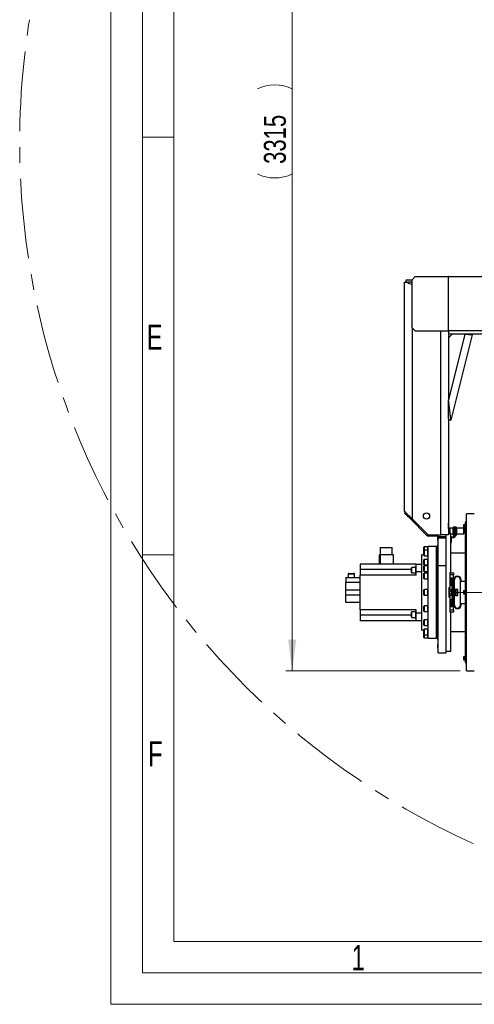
# Model space of a CAD drawing. Header units: millimetres. Extents: x 22 to 588, y 6 to 414.
# Tile 1 of 51: x 22 to 94, y 6 to 162. Entities that reach past the tile are written whole.
import ezdxf

# ---------------------------------------------------------------- set-up
doc = ezdxf.new("R2010")
doc.units = ezdxf.units.MM
doc.linetypes.add('CENTERX2', pattern=[20.32, 12.7, -2.54, 2.54, -2.54])
doc.styles.add('SLDTEXTSTYLE0', font='TXT', dxfattribs={"width": 0.7})
doc.styles.add('SLDTEXTSTYLE1', font='TXT', dxfattribs={"width": 0.75})
doc.dimstyles.new('SLDDIMSTYLE0', dxfattribs={"dimtxt": 3.5, "dimasz": 5, "dimexe": 0, "dimexo": 0.0625, "dimgap": 0.875, "dimtad": 1, "dimlfac": 20, "dimrnd": 1e-09, "dimzin": 12, "dimdsep": 46, "dimtxsty": 'SLDTEXTSTYLE1', "dimsah": 1, "dimcen": 0.09, "dimadec": 0, "dimazin": 0, "dimtfac": 1, "dimtofl": 0, "dimtmove": 0, "dimatfit": 3, "dimfxl": 1, "dimtolj": 1, "dimtzin": 12, "dimarcsym": 0})
doc.dimstyles.new('SLDDIMSTYLE3', dxfattribs={"dimtxt": 3.5, "dimasz": 5, "dimexe": 0, "dimexo": 0.0625, "dimgap": 0.875, "dimtad": 0, "dimtih": 1, "dimtoh": 1, "dimdec": 0, "dimlfac": 20, "dimrnd": 1e-09, "dimzin": 12, "dimdsep": 46, "dimtxsty": 'SLDTEXTSTYLE1', "dimsah": 1, "dimcen": 0.09, "dimadec": 0, "dimazin": 0, "dimtfac": 1, "dimtdec": 0, "dimtofl": 0, "dimtmove": 0, "dimatfit": 3, "dimfxl": 1, "dimtolj": 1, "dimtzin": 12, "dimarcsym": 0})

# ---------------------------------------------------------------- blocks, each defined once
blk = doc.blocks.new('*D11')
at = {"color": 7, "linetype": 'Continuous', "lineweight": 0}
for p, q in [((250.89, 202.65), (271.11, 214.03)), ((271.11, 214.03), (291.49, 214.03))]:
    blk.add_line(p, q, dxfattribs=at)
blk.add_solid([(250.89, 202.65), (255.56, 204.54), (254.93, 205.67)], dxfattribs=at)
at = {"color": 7, "linetype": 'Continuous', "lineweight": 0, "char_height": 3.5, "attachment_point": 1, "style": 'SLDTEXTSTYLE1'}
for s, insert in [('%%c', (274.28, 218.54)), ('4892', (279.56, 218.54))]:
    blk.add_mtext(s, dxfattribs=dict(at, insert=insert))
blk = doc.blocks.new('*D12')
at = {"color": 7, "linetype": 'Continuous', "lineweight": 0}
for p, q in [((92.09, 224.29), (64.33, 224.29)), ((65.33, 224.29), (65.33, 58.54)), ((92.04, 58.54), (64.33, 58.54))]:
    blk.add_line(p, q, dxfattribs=at)
for centre, start, end in [((62.56, 145.6), 63.4349, 116.5651), ((62.56, 143.19), 243.4349, 296.5651)]:
    blk.add_arc(centre, 6.21, start, end, dxfattribs=at)
for points in [[(65.33, 224.29), (64.68, 219.29), (65.98, 219.29)], [(65.33, 58.54), (65.98, 63.54), (64.68, 63.54)]]:
    blk.add_solid(points, dxfattribs=at)
at = {"color": 7, "linetype": 'Continuous', "lineweight": 0, "insert": (60.82, 139.22), "char_height": 3.5, "attachment_point": 1, "rotation": 90, "style": 'SLDTEXTSTYLE1'}
blk.add_mtext('3315', dxfattribs=at)

msp = doc.modelspace()

# ---------------------------------------------------------------- linework, layer by layer
at = {"color": 7, "linetype": 'Continuous', "lineweight": 15}
for p, q in [((36.5, 5.5), (36.5, 414.5)), ((588.5, 5.5), (36.5, 5.5))]:
    msp.add_line(p, q, dxfattribs=at)
at = {"color": 1, "linetype": 'Continuous', "lineweight": 0}
for p, q in [((41.5, 10.5), (41.5, 409.5)), ((46.5, 15.5), (46.5, 404.5)), ((46.4831139, 143.5), (41.5, 143.5)), ((46.4831139, 77), (41.5, 77)), ((393.7247305, 15.4991316), (46.5, 15.5)), ((583.5, 10.5), (41.5, 10.5))]:
    msp.add_line(p, q, dxfattribs=at)
at = {"color": 7, "linetype": 'Continuous', "lineweight": 30}
for p, q in [((83.4442727, 120.3929771), (83.4442727, 120.7929764)), ((83.4442727, 120.7929764), (84.3942754, 120.7929764)), ((84.8942749, 121.2929759), (84.3942754, 120.7929764)), ((84.3942754, 113.1429766), (84.3942754, 120.7929764)), ((84.8942749, 121.2929759), (90.149539, 121.2929759)), ((90.149539, 121.2929759), (90.149539, 112.642977)), ((90.1850455, 121.2929759), (90.149539, 121.2929759)), ((90.1850455, 121.2929759), (140.9910206, 121.2929759)), ((90.1850455, 112.642977), (90.1850455, 121.2929759)), ((83.194273, 83.942977), (83.194273, 120.3929771)), ((83.194273, 120.3929771), (83.6005502, 120.3929771)), ((83.6005502, 120.3929771), (83.7301307, 120.3929771)), ((84.3942754, 120.3929771), (83.7301307, 120.3929771)), ((84.3942754, 113.1429766), (84.8942749, 112.642977)), ((84.3942754, 113.1429766), (84.3942754, 82.7429746)), ((84.8942749, 112.642977), (90.149539, 112.642977)), ((88.9942758, 80.1929746), (88.9942758, 112.642977)), ((90.149539, 112.642977), (90.1850455, 112.642977)), ((90.1942723, 112.642977), (90.1850455, 112.642977)), ((140.9910206, 112.642977), (90.1942723, 112.642977)), ((92.7689366, 112.1429775), (90.1942723, 101.6860429)), ((90.7942705, 112.1429775), (90.1942723, 111.5429763)), ((90.1942723, 112.1429775), (90.1942723, 111.5429763)), ((141.2175119, 112.1429775), (90.1942723, 112.1429775)), ((90.1942723, 111.5429763), (90.1942723, 101.6860429)), ((93.9297371, 112.0473448), (90.582674, 98.4533344)), ((93.5413353, 112.1429775), (93.9297371, 112.0473448)), ((90.1942723, 98.6625616), (90.1942723, 101.6860429)), ((90.1942723, 98.6625616), (90.1942723, 80.1929746)), ((90.1942723, 98.5489641), (90.582674, 98.4533344)), ((83.1966095, 83.6577986), (83.3380275, 83.7992225)), ((93.0442743, 58.5429762), (93.0442743, 83.5429762)), ((84.2219107, 82.9153393), (84.0804927, 82.7739153)), ((86.744272, 80.1101361), (84.0804927, 82.7739153)), ((84.3942754, 82.7429746), (86.8856959, 80.2515541)), ((90.1942723, 81.92744), (90.1942723, 82.0679758)), ((90.1942723, 81.1929737), (90.1942723, 81.92744)), ((90.9978621, 81.4857994), (90.9442715, 81.392977)), ((90.9978621, 81.4857994), (91.0906844, 81.4857994)), ((91.1442749, 81.392977), (91.0906844, 81.4857994)), ((91.1442749, 81.4929758), (91.2442736, 81.4929758)), ((91.1442749, 80.9929762), (91.1442749, 81.4929758)), ((91.2442736, 81.4929758), (91.2442736, 80.9929762)), ((91.2978642, 81.4857994), (91.2442736, 81.392977)), ((91.2978642, 81.4857994), (91.3906805, 81.4857994)), ((91.4442711, 81.392977), (91.3906805, 81.4857994)), ((92.5642721, 81.7631577), (92.5642721, 81.3131605)), ((92.7642755, 81.7881558), (92.5892703, 81.7881558)), ((92.5892703, 81.7881558), (92.5892703, 81.2881563)), ((92.7642755, 81.8381582), (92.7642755, 81.2381599)), ((93.0442743, 82.2179769), (92.8442709, 82.2179769)), ((92.8442709, 82.2179769), (92.8442709, 79.9087022)), ((86.8856959, 80.2515541), (86.744272, 80.1101361)), ((87.0271139, 80.1929746), (87.0271139, 79.9929772)), ((87.0271139, 80.1929746), (88.9942758, 80.1929746)), ((88.5442726, 79.9929772), (87.0271139, 79.9929772)), ((88.4942703, 79.9248491), (88.4442739, 79.8748467)), ((88.5442726, 79.9248491), (88.4942703, 79.9248491)), ((88.4942703, 79.9248491), (88.4942703, 79.3248449)), ((88.5442726, 80.0929759), (88.5442726, 80.1929746)), ((88.5442726, 79.8929785), (88.5442726, 80.0929759)), ((90.1942723, 80.1929746), (88.9942758, 80.1929746)), ((89.7942715, 80.1929746), (89.788001, 80.1929746)), ((89.7942715, 79.8929785), (89.7942715, 80.1929746)), ((90.1942723, 80.4096733), (90.5442707, 80.4096733)), ((90.3442733, 81.1929737), (90.3442733, 80.4096733)), ((90.9442715, 81.242976), (90.3942756, 81.242976)), ((90.3942756, 81.242976), (90.3942756, 80.4096733)), ((90.5442707, 74.1929744), (90.5442707, 80.4096733)), ((90.5442707, 80.3429757), (90.9442715, 80.3429757)), ((90.5442707, 80.2429769), (90.5442707, 80.3429757)), ((90.9442715, 81.3125942), (90.9442715, 81.392977)), ((90.9442715, 80.7929788), (90.9442715, 81.3125942)), ((90.9442715, 80.2733634), (90.9442715, 80.7929788)), ((90.9442715, 80.1929746), (90.9442715, 80.2733634)), ((90.9442715, 80.1929746), (90.9978621, 80.1001583)), ((90.9978621, 81.1393891), (91.0906844, 81.1393891)), ((90.9978621, 80.4465685), (91.0906844, 80.4465685)), ((90.9978621, 80.1001583), (91.0906844, 80.1001583)), ((91.0906844, 80.1001583), (91.1442749, 80.1929746)), ((91.1442749, 79.9929772), (91.1442749, 80.9929762)), ((91.2442736, 80.9929762), (91.1442749, 80.9929762)), ((91.2442736, 79.9929772), (91.2442736, 80.9929762)), ((91.2442736, 80.1929746), (91.2978642, 80.1001583)), ((91.2978642, 81.1393891), (91.3906805, 81.1393891)), ((91.2978642, 80.4465685), (91.3906805, 80.4465685)), ((91.2978642, 80.1001583), (91.3906805, 80.1001583)), ((91.3906805, 80.1001583), (91.4442711, 80.1929746)), ((91.4442711, 81.392977), (91.4442711, 81.3125942)), ((91.4442711, 81.3125942), (91.4442711, 80.7929788)), ((91.4442711, 80.7929788), (91.4442711, 80.2733634)), ((91.4442711, 80.2733634), (91.4442711, 80.1929746)), ((92.5892703, 81.2881563), (92.7642755, 81.2881563)), ((92.5942712, 81.242976), (92.5942712, 80.3429757)), ((92.6442735, 81.1929737), (92.6442735, 80.392978)), ((92.8442709, 79.9087022), (92.8442709, 59.8679755)), ((86.9442754, 63.7429748), (86.9442754, 78.3429776)), ((88.2942729, 78.3429776), (88.2942729, 75.0986371)), ((88.2942729, 63.7429748), (88.2942729, 78.3429776)), ((88.4442739, 79.8748467), (88.4442739, 79.3748472)), ((88.4442739, 79.3748472), (88.4942703, 79.3248449)), ((88.4942703, 78.6183331), (88.4442739, 78.5683368)), ((88.4442739, 78.5683368), (88.4442739, 78.0683372)), ((88.4942703, 79.3248449), (88.5442726, 79.3248449)), ((88.5442726, 78.6183331), (88.4942703, 78.6183331)), ((88.4942703, 78.6183331), (88.4942703, 78.0183349)), ((89.7942715, 79.8929785), (88.5442726, 79.8929785)), ((88.5442726, 79.6679769), (88.5442726, 79.8929785)), ((89.7942715, 79.6679769), (88.5442726, 79.6679769)), ((88.5442726, 75.2656315), (88.5442726, 79.6679769)), ((89.7942715, 79.6679769), (89.7942715, 79.8929785)), ((89.7942715, 75.2656315), (89.7942715, 79.6679769)), ((90.5442707, 78.9929781), (90.6442754, 78.9929781)), ((90.6442754, 78.9929781), (90.6442754, 79.6929751)), ((90.7442741, 79.8929785), (91.0442703, 79.8929785)), ((90.7442741, 79.7929738), (91.0442703, 79.7929738)), ((79.219275, 75.5429779), (79.219275, 76.9929741)), ((79.3192737, 76.9964669), (79.3192737, 77.0929788)), ((79.3192737, 77.0929788), (79.8630648, 77.0929788)), ((79.3192737, 76.9964669), (79.3192737, 75.5429779)), ((81.3692741, 76.9964669), (79.3192737, 76.9964669)), ((79.3417744, 78.1929765), (81.2467747, 78.1929765)), ((79.8630648, 77.0929788), (80.7254784, 77.0929788)), ((80.7254784, 77.0929788), (81.3692741, 77.0929788)), ((81.3692741, 77.0929788), (81.3692741, 76.9964669)), ((81.3692741, 76.9964669), (81.3692741, 75.5429779)), ((85.9442704, 65.0429759), (85.9442704, 77.0429764)), ((86.289274, 77.7153585), (86.289274, 78.2329772)), ((86.289274, 76.9353602), (86.289274, 77.7153585)), ((86.8892722, 78.2929752), (86.349272, 78.2929752)), ((86.349272, 77.7753566), (86.349272, 78.2929752)), ((86.8892722, 77.7753566), (86.349272, 77.7753566)), ((86.349272, 76.8753562), (86.349272, 77.7753566)), ((86.349272, 76.8753562), (86.8892722, 76.8753562)), ((86.8892722, 77.7753566), (86.8892722, 78.2929752)), ((86.8892722, 77.7753566), (86.8892722, 78.2929752)), ((86.8892722, 76.8753562), (86.8892722, 77.7753566)), ((86.8892722, 76.8753562), (86.8892722, 77.7753566)), ((88.4442739, 78.0683372), (88.4942703, 78.0183349)), ((88.4942703, 78.0183349), (88.5442726, 78.0183349)), ((85.044276, 75.5429779), (76.1442714, 75.5429779)), ((76.1442714, 75.5429779), (76.1442714, 74.6679757)), ((85.044276, 75.5429779), (85.9442704, 75.5429779)), ((85.044276, 74.292979), (85.044276, 75.5429779)), ((86.289274, 75.4613016), (86.289274, 76.2412999)), ((86.289274, 74.6258531), (86.289274, 75.2108548)), ((86.8892722, 76.3013039), (86.349272, 76.3013039)), ((86.349272, 75.4013036), (86.349272, 76.3013039)), ((86.349272, 75.4013036), (86.8892722, 75.4013036)), ((86.8892722, 75.2708528), (86.349272, 75.2708528)), ((86.349272, 74.5958541), (86.349272, 75.2708528)), ((86.8892722, 75.4013036), (86.8892722, 76.3013039)), ((86.8892722, 75.4013036), (86.8892722, 76.3013039)), ((86.8892722, 74.3708525), (86.8892722, 75.2708528)), ((86.8892722, 74.5958541), (86.8892722, 75.2708528)), ((88.4942703, 76.2042139), (88.4442739, 76.1542175)), ((88.4442739, 76.1542175), (88.4442739, 75.654218)), ((88.4442739, 75.654218), (88.4942703, 75.6042157)), ((88.5442726, 76.2042139), (88.4942703, 76.2042139)), ((88.4942703, 76.2042139), (88.4942703, 75.6042157)), ((88.4942703, 75.6042157), (88.5442726, 75.6042157)), ((89.7942715, 75.2656315), (88.5442726, 75.2656315)), ((88.5442726, 61.4179764), (88.5442726, 75.2656315)), ((89.7942715, 61.4179764), (89.7942715, 75.2656315)), ((75.244271, 73.9679788), (74.244272, 73.9679788)), ((74.3442707, 74.0679775), (75.1442723, 74.0679775)), ((76.1442714, 74.6679757), (76.1442714, 73.7929736)), ((84.3192749, 74.6679757), (76.1442714, 74.6679757)), ((76.1442714, 68.2929788), (76.1442714, 73.7929736)), ((85.044276, 73.7929736), (76.1442714, 73.7929736)), ((84.3192749, 74.18851), (84.3192749, 74.9685083)), ((84.9192731, 75.0285123), (84.3792729, 75.0285123)), ((84.3792729, 74.128512), (84.3792729, 75.0285123)), ((84.3792729, 74.128512), (84.9192731, 74.128512)), ((84.9192731, 75.1785074), (84.9192731, 74.5785091)), ((84.9192731, 74.5785091), (84.9192731, 73.9785109)), ((85.9442704, 74.292979), (85.044276, 74.292979)), ((85.044276, 73.7929736), (85.044276, 74.292979)), ((86.289274, 74.4308565), (86.289274, 74.6258531)), ((86.289274, 73.2552264), (86.289274, 74.0352247)), ((86.349272, 74.3708525), (86.349272, 74.5958541)), ((86.349272, 74.3708525), (86.8892722, 74.3708525)), ((86.8892722, 74.0952228), (86.349272, 74.0952228)), ((86.349272, 73.1952224), (86.349272, 74.0952228)), ((86.8892722, 74.3708525), (86.8892722, 74.5958541)), ((86.8892722, 73.1952224), (86.8892722, 74.0952228)), ((86.8892722, 73.1952224), (86.8892722, 74.0952228)), ((88.2942729, 75.0986371), (88.2942729, 63.7429748)), ((90.3942756, 74.1929744), (90.5442707, 74.1929744)), ((90.3942756, 74.1929744), (90.3942756, 71.8044792)), ((90.3942756, 74.1679762), (90.9942739, 74.1679762)), ((90.9942739, 73.8179777), (90.3942756, 73.8179777)), ((90.5442707, 74.1929744), (90.5442707, 74.1679762)), ((90.9942739, 74.1679762), (90.9942739, 73.8179777)), ((90.9942739, 72.0554743), (90.9942739, 73.8179777)), ((73.8442712, 73.4179769), (76.1442714, 73.4179769)), ((73.8442712, 73.4179769), (73.8442712, 72.6679776)), ((73.8442712, 71.4179788), (73.8442712, 72.6679776)), ((73.8442712, 72.6679776), (76.1442714, 72.6679776)), ((86.349272, 73.1952224), (86.8892722, 73.1952224)), ((88.4942703, 73.0500195), (88.4442739, 73.0000172)), ((88.4442739, 73.0000172), (88.4442739, 72.5000177)), ((88.4442739, 72.5000177), (88.4942703, 72.4500154)), ((88.5442726, 73.0500195), (88.4942703, 73.0500195)), ((88.4942703, 73.0500195), (88.4942703, 72.4500154)), ((88.4942703, 72.4500154), (88.5442726, 72.4500154)), ((90.3942756, 73.3554755), (90.7942705, 73.3554755)), ((90.7942705, 73.2554768), (90.3942756, 73.2554768)), ((90.4842727, 73.2000146), (90.3942756, 73.2000146)), ((90.3942756, 72.3000143), (90.4842727, 72.3000143)), ((90.3942756, 72.2554777), (90.7942705, 72.2554777)), ((90.7942705, 72.155479), (90.3942756, 72.155479)), ((90.4842727, 73.2000146), (90.4842727, 72.3000143)), ((90.5442707, 73.1400166), (90.5442707, 72.3600183)), ((90.7942705, 72.155479), (90.7942705, 73.3554755)), ((91.0192721, 73.0429743), (91.0192721, 72.0429752)), ((91.1192708, 71.5429757), (91.1192708, 73.0429743)), ((92.0942716, 69.0429781), (92.0942716, 73.0429743)), ((92.1942704, 72.7929745), (92.1942704, 73.0429743)), ((92.8442709, 72.7929745), (92.1942704, 72.7929745)), ((76.1442714, 71.4179788), (73.8442712, 71.4179788)), ((73.8442712, 70.6679736), (73.8442712, 71.4179788)), ((73.8442712, 70.6679736), (76.1442714, 70.6679736)), ((73.8442712, 69.4179748), (73.8442712, 70.6679736)), ((86.289274, 70.652977), (86.289274, 71.4329753)), ((86.8892722, 71.4929793), (86.349272, 71.4929793)), ((86.349272, 70.592979), (86.349272, 71.4929793)), ((86.349272, 70.592979), (86.8892722, 70.592979)), ((86.8892722, 70.592979), (86.8892722, 71.4929793)), ((86.8892722, 70.592979), (86.8892722, 71.4929793)), ((90.2442746, 71.8044792), (90.3942756, 71.8044792)), ((90.2442746, 71.8044792), (90.2442746, 70.2814732)), ((90.3572314, 71.5337251), (90.3192751, 71.4679752)), ((90.3192751, 71.4110349), (90.3192751, 71.4679752)), ((90.3192751, 71.0429762), (90.3192751, 71.4110349)), ((90.3192751, 70.6749175), (90.3192751, 71.0429762)), ((90.3192751, 70.6179772), (90.3192751, 70.6749175)), ((90.3192751, 70.6179772), (90.3572314, 70.5522273)), ((90.3572314, 71.5337251), (90.6492703, 71.5337251)), ((90.3572314, 71.2883506), (90.6492703, 71.2883506)), ((90.3572314, 70.7976017), (90.6492703, 70.7976017)), ((90.3572314, 70.5522273), (90.6492703, 70.5522273)), ((90.3942756, 71.5337251), (90.3942756, 71.8044792)), ((90.3942756, 70.2814732), (90.3942756, 70.5522273)), ((90.6492703, 71.4110349), (90.6492703, 71.5337251)), ((90.6692736, 71.4679752), (90.6492703, 71.4679752)), ((90.6492703, 71.2883506), (90.6492703, 71.4110349)), ((90.6492703, 71.0429762), (90.6492703, 71.2883506)), ((90.6492703, 70.7976017), (90.6492703, 71.0429762)), ((90.6492703, 70.6749175), (90.6492703, 70.7976017)), ((90.6492703, 70.5522273), (90.6492703, 70.6749175)), ((90.6492703, 70.6179772), (90.6692736, 70.6179772)), ((90.6692736, 71.5429757), (90.6692736, 70.5429767)), ((90.7692723, 72.0554743), (90.9942739, 72.0554743)), ((90.7692723, 72.0429752), (90.7692723, 72.0554743)), ((90.7692723, 72.0429752), (91.0192721, 72.0429752)), ((90.7692723, 71.8929742), (90.7692723, 72.0429752)), ((90.7692723, 71.8929742), (90.7692723, 70.1929782)), ((91.0192721, 71.8929742), (90.7692723, 71.8929742)), ((91.0192721, 72.0429752), (91.0192721, 71.8929742)), ((91.0192721, 70.1929782), (91.0192721, 71.8929742)), ((91.1192708, 70.5429767), (91.1192708, 71.5429757)), ((91.2692718, 71.2929759), (91.1192708, 71.2929759)), ((91.1192708, 70.7929764), (91.2692718, 70.7929764)), ((91.1192708, 69.0429781), (91.1192708, 70.5429767)), ((91.2692718, 71.4110349), (91.2692718, 71.4679752)), ((91.2692718, 71.0429762), (91.2692718, 71.4110349)), ((91.2692718, 70.6749175), (91.2692718, 71.0429762)), ((91.2692718, 70.6179772), (91.2692718, 70.6749175)), ((91.307234, 71.5337251), (91.6313164, 71.5337251)), ((91.307234, 71.2883506), (91.6313164, 71.2883506)), ((91.307234, 70.7976017), (91.6313164, 70.7976017)), ((91.307234, 70.5522273), (91.6313164, 70.5522273)), ((91.6692726, 71.4110349), (91.6692726, 71.4679752)), ((91.6692726, 71.0429762), (91.6692726, 71.4110349)), ((91.6692726, 70.6749175), (91.6692726, 71.0429762)), ((91.6692726, 70.6179772), (91.6692726, 70.6749175)), ((92.5642721, 71.2679778), (92.5642721, 70.9942792)), ((92.5642721, 70.9942792), (92.5642721, 70.8179746)), ((92.7642755, 71.2929759), (92.5892703, 71.2929759)), ((92.5892703, 71.2929759), (92.5892703, 70.9888671)), ((92.5892703, 70.9888671), (92.5892703, 70.7929764)), ((92.5892703, 70.7929764), (92.7642755, 70.7929764)), ((92.7642755, 70.7429741), (92.7642755, 71.3429783)), ((76.1442714, 69.4179748), (73.8442712, 69.4179748)), ((88.4942703, 69.635937), (88.4442739, 69.5859347)), ((88.4442739, 69.5859347), (88.4442739, 69.0859352)), ((88.4442739, 69.0859352), (88.4942703, 69.0359388)), ((88.5442726, 69.635937), (88.4942703, 69.635937)), ((88.4942703, 69.635937), (88.4942703, 69.0359388)), ((88.4942703, 69.0359388), (88.5442726, 69.0359388)), ((90.3942756, 70.2814732), (90.2442746, 70.2814732)), ((90.3942756, 70.2814732), (90.3942756, 67.892978)), ((90.3942756, 69.9304793), (90.7942705, 69.9304793)), ((90.7942705, 69.8304747), (90.3942756, 69.8304747)), ((90.4842727, 69.7859381), (90.3942756, 69.7859381)), ((90.4842727, 69.7859381), (90.4842727, 68.8859377)), ((90.5442707, 69.7259341), (90.5442707, 68.9459358)), ((90.7692723, 70.1929782), (91.0192721, 70.1929782)), ((90.7692723, 70.0429771), (90.7692723, 70.1929782)), ((91.0192721, 70.0429771), (90.7692723, 70.0429771)), ((90.7692723, 70.030478), (90.7692723, 70.0429771)), ((90.9942739, 70.030478), (90.7692723, 70.030478)), ((90.7942705, 68.7304769), (90.7942705, 69.9304793)), ((90.9942739, 68.2679747), (90.9942739, 70.030478)), ((91.0192721, 70.1929782), (91.0192721, 70.0429771)), ((91.0192721, 70.0429771), (91.0192721, 69.0429781)), ((92.1942704, 69.2929779), (92.8442709, 69.2929779)), ((92.1942704, 69.0429781), (92.1942704, 69.2929779)), ((85.044276, 68.2929788), (76.1442714, 68.2929788)), ((76.1442714, 68.2929788), (76.1442714, 67.4179767)), ((76.1442714, 67.4179767), (76.1442714, 66.5429745)), ((84.3192749, 67.4179767), (76.1442714, 67.4179767)), ((84.3192749, 67.845193), (84.3192749, 67.8974424)), ((84.3192749, 67.1174441), (84.3192749, 67.845193)), ((84.9192731, 67.9574404), (84.3792729, 67.9574404)), ((84.3792729, 67.8971563), (84.3792729, 67.9574404)), ((84.3792729, 67.0574401), (84.3792729, 67.8971563)), ((84.9192731, 68.1074415), (84.9192731, 66.907445)), ((85.044276, 67.7929793), (85.044276, 68.2929788)), ((85.044276, 67.7929793), (85.9442704, 67.7929793)), ((85.044276, 66.5429745), (85.044276, 67.7929793)), ((86.289274, 68.8010428), (86.289274, 68.8307319)), ((86.289274, 68.0507277), (86.289274, 68.8010428)), ((86.8892722, 68.8907299), (86.349272, 68.8907299)), ((86.349272, 68.8564752), (86.349272, 68.8907299)), ((86.349272, 67.9907296), (86.349272, 68.8564752)), ((86.349272, 67.9907296), (86.8892722, 67.9907296)), ((86.8892722, 68.8564752), (86.8892722, 68.8907299)), ((86.8892722, 67.9907296), (86.8892722, 68.8907299)), ((86.8892722, 67.9907296), (86.8892722, 68.8564752)), ((90.3942756, 68.8859377), (90.4842727, 68.8859377)), ((90.3942756, 68.8304756), (90.7942705, 68.8304756)), ((90.7942705, 68.7304769), (90.3942756, 68.7304769)), ((90.3942756, 68.2679747), (90.9942739, 68.2679747)), ((90.9942739, 67.9179762), (90.3942756, 67.9179762)), ((90.5442707, 67.892978), (90.3942756, 67.892978)), ((90.5442707, 67.9179762), (90.5442707, 67.892978)), ((90.5442707, 61.6762791), (90.5442707, 67.892978)), ((90.9942739, 68.2679747), (90.9942739, 67.9179762)), ((85.044276, 66.5429745), (76.1442714, 66.5429745)), ((84.3792729, 67.0574401), (84.9192731, 67.0574401)), ((85.9442704, 66.5429745), (85.044276, 66.5429745)), ((86.289274, 66.5104244), (86.289274, 66.6246508)), ((86.289274, 65.8446525), (86.289274, 66.5104244)), ((86.8892722, 66.6846488), (86.349272, 66.6846488)), ((86.349272, 66.552851), (86.349272, 66.6846488)), ((86.349272, 65.7846485), (86.349272, 66.552851)), ((86.8892722, 66.552851), (86.8892722, 66.6846488)), ((86.8892722, 65.7846485), (86.8892722, 66.6846488)), ((86.8892722, 65.7846485), (86.8892722, 66.552851)), ((88.4942703, 66.4817367), (88.4442739, 66.4317344)), ((88.4442739, 66.4317344), (88.4442739, 65.9317348)), ((88.4442739, 65.9317348), (88.4942703, 65.8817385)), ((88.5442726, 66.4817367), (88.4942703, 66.4817367)), ((88.4942703, 66.4817367), (88.4942703, 65.8817385)), ((88.4942703, 65.8817385), (88.5442726, 65.8817385)), ((86.289274, 64.909843), (86.289274, 65.1505981)), ((86.289274, 64.3705938), (86.289274, 64.909843)), ((86.289274, 64.2429743), (86.289274, 64.3705938)), ((86.289274, 63.8529752), (86.289274, 64.2429743)), ((86.349272, 65.7846485), (86.8892722, 65.7846485)), ((86.8892722, 65.2105961), (86.349272, 65.2105961)), ((86.349272, 64.9328027), (86.349272, 65.2105961)), ((86.349272, 64.3105958), (86.349272, 64.9328027)), ((86.349272, 64.3105958), (86.8892722, 64.3105958)), ((86.349272, 64.2429743), (86.349272, 64.3105958)), ((86.349272, 63.7929771), (86.349272, 64.2429743)), ((86.8892722, 64.9328027), (86.8892722, 65.2105961)), ((86.8892722, 64.3105958), (86.8892722, 65.2105961)), ((86.8892722, 64.3105958), (86.8892722, 64.9328027)), ((86.8892722, 64.2429743), (86.8892722, 64.3105958)), ((86.8892722, 63.7929771), (86.8892722, 64.3105958)), ((86.8892722, 63.7929771), (86.8892722, 64.2429743)), ((86.349272, 63.7929771), (86.8892722, 63.7929771)), ((88.4942703, 64.0676175), (88.4442739, 64.0176151)), ((88.4442739, 64.0176151), (88.4442739, 63.9985893)), ((88.4442739, 63.9985893), (88.4442739, 63.5176156)), ((88.4442739, 63.5176156), (88.4942703, 63.4676192)), ((88.4942703, 62.7611075), (88.4442739, 62.7111052)), ((88.4442739, 62.7111052), (88.4442739, 62.6378808)), ((88.5442726, 64.0676175), (88.4942703, 64.0676175)), ((88.4942703, 64.0676175), (88.4942703, 64.0447829)), ((88.4942703, 64.0447829), (88.4942703, 63.4676192)), ((88.4942703, 63.4676192), (88.5442726, 63.4676192)), ((88.5442726, 62.7611075), (88.4942703, 62.7611075)), ((88.4942703, 62.7611075), (88.4942703, 62.6732383)), ((88.4942703, 62.6732383), (88.4942703, 62.1611033)), ((88.4442739, 62.6378808), (88.4442739, 62.2111056)), ((88.4442739, 62.2111056), (88.4942703, 62.1611033)), ((88.4942703, 62.1611033), (88.5442726, 62.1611033)), ((88.5442726, 61.4179764), (89.7942715, 61.4179764)), ((89.7942715, 61.6762791), (90.5442707, 61.6762791)), ((92.5642721, 60.7727919), (92.5642721, 60.3227947)), ((92.7642755, 60.7977961), (92.5892703, 60.7977961)), ((92.5892703, 60.7977961), (92.5892703, 60.2977965)), ((92.5892703, 60.2977965), (92.7642755, 60.2977965)), ((92.7642755, 60.5477963), (92.7642755, 60.8477924)), ((92.7642755, 60.2477942), (92.7642755, 60.5477963)), ((92.8442709, 59.8679755), (93.0442743, 59.8679755))]:
    msp.add_line(p, q, dxfattribs=at)
at = {"color": 7, "linetype": 'CENTERX2', "lineweight": 0}
msp.add_line((199.5452761, 71.0429764), (91.0442731, 71.0429764), dxfattribs=at)
at = {"color": 7, "linetype": 'Continuous', "lineweight": 30, "flags": 128}
for points in [[(90.1942723, 112.642977), (90.1848845, 112.5454311), (90.1788406, 112.4516342), (90.1759498, 112.3651926), (90.1758902, 112.2894232), (90.1782446, 112.2272406), (90.1824944, 112.1810381), (90.1880495, 112.1525828), (90.1942723, 112.1429775)], [(92.7689366, 112.1429775), (92.9204516, 112.1304933), (93.0693738, 112.1182267), (93.2131522, 112.1063803), (93.3493368, 112.0951627), (93.4755854, 112.0847617), (93.5897462, 112.0753561), (93.6898582, 112.0671068), (93.7742166, 112.0601569), (93.8413732, 112.0546256), (93.8901834, 112.0506052), (93.9198069, 112.0481644), (93.9297371, 112.0473448)], [(90.582674, 98.4533344), (90.5815892, 98.4623734), (90.5783348, 98.4894399), (90.5729346, 98.5343848), (90.5654185, 98.5969547), (90.5558221, 98.6767982), (90.5442111, 98.7734739), (90.5306392, 98.8864336), (90.5151837, 99.0150545), (90.4979341, 99.1586093), (90.4789917, 99.3162994), (90.458452, 99.4872425), (90.436434, 99.6704821), (90.413069, 99.8649929), (90.3884761, 100.0696872), (90.3627925, 100.2834235), (90.336173, 100.5050008), (90.3087549, 100.7331852), (90.280699, 100.9666983), (90.2521603, 101.2042318), (90.2232997, 101.4444623), (90.1942723, 101.6860429)], [(84.3942754, 82.7429746), (84.2688374, 82.8684125), (84.1447763, 82.9924677), (84.0234511, 83.1137989), (83.9061909, 83.2310591), (83.7942712, 83.3429788), (83.6889319, 83.448318), (83.5913174, 83.5459326), (83.5025005, 83.6347495), (83.4234528, 83.7137971), (83.3550446, 83.7822054), (83.2980208, 83.8392292), (83.2530074, 83.8842426), (83.2204931, 83.916751), (83.2008474, 83.9364026), (83.194273, 83.942977)], [(84.0804927, 82.7739153), (83.9739494, 82.8804586), (83.8689618, 82.9854463), (83.7670617, 83.0873464), (83.6697273, 83.1846748), (83.5783892, 83.2760189), (83.4943704, 83.3600376), (83.4188931, 83.435515), (83.3530717, 83.5013364), (83.297848, 83.5565541), (83.2540445, 83.6003635), (83.2222931, 83.6321149), (83.2030527, 83.6513553), (83.1966095, 83.6577986)], [(90.9978621, 81.4857994), (90.958982, 81.4009402), (90.9442715, 81.3125942)], [(91.2978642, 81.4857994), (91.2589841, 81.4009402), (91.2442736, 81.3125942)], [(90.9978621, 81.1393891), (90.9477942, 80.878738), (90.9442715, 80.7929788)], [(90.9978621, 80.4465685), (90.958982, 80.3617094), (90.9442715, 80.2733634)], [(91.0906844, 81.1393891), (91.1295645, 81.2242423), (91.1442749, 81.3125942)], [(91.1442749, 80.7929788), (91.1407523, 80.878738), (91.0906844, 81.1393891)], [(91.0906844, 80.1001583), (91.1295645, 80.1850114), (91.1442749, 80.2733634)], [(91.2978642, 81.1393891), (91.2477963, 80.878738), (91.2442736, 80.7929788)], [(91.2978642, 80.4465685), (91.2589841, 80.3617094), (91.2442736, 80.2733634)], [(91.3906805, 81.1393891), (91.4295666, 81.2242423), (91.4442711, 81.3125942)], [(91.4442711, 80.7929788), (91.4407544, 80.878738), (91.3906805, 81.1393891)], [(91.3906805, 80.1001583), (91.4295666, 80.1850114), (91.4442711, 80.2733634)], [(90.3572314, 71.5337251), (90.3216474, 71.4406882), (90.3192751, 71.4110349)], [(90.3192751, 71.4110349), (90.3432898, 71.3147376), (90.3572314, 71.2883506)], [(90.3572314, 71.2883506), (90.329694, 71.168134), (90.3192751, 71.0429762)], [(90.3572314, 70.7976017), (90.329694, 70.7374964), (90.3192751, 70.6749175)]]:
    msp.add_lwpolyline(points, dxfattribs=at)
at = {"color": 7, "linetype": 'CENTERX2', "lineweight": 0}
msp.add_circle((144.2942731, 142.6679764), 122.3116537, dxfattribs=at)
at = {"color": 7, "linetype": 'Continuous', "lineweight": 30}
msp.add_circle((86.6942731, 83.1929764), 0.5, dxfattribs=at)
for centre, radius, start, end in [((84.3942731, 121.2929764), 1.2, 228.590377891, 270), ((90.814447, 81.305437), 0.3299056, 1.243120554, 33.141537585), ((91.1144432, 81.305437), 0.3299056, 1.243120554, 33.141537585), ((92.5892731, 81.7631585), 0.025, 90, 180), ((87.0271158, 80.3929764), 0.4, 225, 270), ((87.0271158, 80.3929764), 0.2, 225, 270), ((91.2740628, 81.3197401), 0.3298686, 181.241287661, 213.143370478), ((92.203513, 80.8104362), 1.2593625, 180.794263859, 196.793909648), ((91.2740628, 80.2805093), 0.3298686, 181.241287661, 213.143370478), ((91.0442731, 79.9929764), 0.2, 270, 0), ((91.0442731, 79.9929764), 0.1, 270, 0), ((89.884571, 80.8105077), 1.2598259, 343.209052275, 359.202774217), ((90.814447, 80.2662061), 0.3299056, 1.243120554, 33.141537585), ((91.5740649, 81.3197401), 0.3298686, 181.241287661, 213.143370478), ((92.5027679, 80.8103206), 1.2586137, 180.789473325, 196.798700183), ((91.5740649, 80.2805093), 0.3298686, 181.241287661, 213.143370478), ((90.1853133, 80.8103923), 1.2590782, 343.204272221, 359.207554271), ((91.1144432, 80.2662061), 0.3299056, 1.243120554, 33.141537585), ((92.5892731, 81.3131585), 0.025, 180, 270), ((90.7442731, 79.6929764), 0.2, 90, 180), ((90.7442731, 79.6929764), 0.1, 90, 180), ((79.3192731, 76.9929764), 0.1, 90, 180), ((79.2943512, 76.2767768), 0.7201216, 88.016672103, 95.984243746), ((86.3492731, 78.2329764), 0.06, 90, 180), ((86.3492731, 77.7153573), 0.06, 90, 180), ((86.3492731, 76.9353573), 0.06, 180, 270), ((86.3492731, 76.2413026), 0.06, 90, 180), ((86.3492731, 75.4613026), 0.06, 180, 270), ((86.3492731, 75.210854), 0.06, 90, 180), ((74.3442731, 73.9679764), 0.1, 90, 180), ((75.1442731, 73.9679764), 0.1, 0, 90), ((84.3792731, 74.9685104), 0.06, 90, 180), ((84.3792731, 74.1885104), 0.06, 180, 270), ((86.3492731, 74.430854), 0.06, 180, 270), ((86.3492731, 74.0352238), 0.06, 90, 180), ((86.3492731, 73.2552238), 0.06, 180, 270), ((90.4842731, 73.1400168), 0.06, 0, 90), ((90.4842731, 72.3600168), 0.06, 270, 0), ((91.6067731, 73.0429764), 0.5875, 0, 180), ((91.6067731, 73.0429764), 0.4875, 0, 180), ((86.3492731, 71.4329764), 0.06, 90, 180), ((86.3492731, 70.6529764), 0.06, 180, 270), ((91.1682017, 71.0486712), 0.8489457, 180.38436256, 197.202076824), ((90.5527475, 70.6799298), 0.2335262, 181.22985194, 213.150779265), ((92.5892731, 71.2679764), 0.025, 90, 180), ((92.5892731, 70.8179764), 0.025, 180, 270), ((90.4842731, 69.7259361), 0.06, 0, 90), ((90.4842731, 68.9459361), 0.06, 270, 0), ((91.6067731, 69.0429764), 0.5875, 180, 360), ((91.6067731, 69.0429764), 0.4875, 180, 0), ((84.3792731, 67.8974425), 0.06, 90, 180), ((86.3492731, 68.8307291), 0.06, 90, 180), ((86.3492731, 68.0507291), 0.06, 180, 270), ((84.3792731, 67.1174425), 0.06, 180, 270), ((86.3492731, 66.6246503), 0.06, 90, 180), ((86.3492731, 65.8446503), 0.06, 180, 270), ((86.3492731, 65.1505956), 0.06, 90, 180), ((86.3492731, 64.3705956), 0.06, 180, 270), ((86.3492731, 63.8529764), 0.06, 180, 270), ((92.5892731, 60.7727944), 0.025, 90, 180), ((92.5892731, 60.3227944), 0.025, 180, 270)]:
    msp.add_arc(centre, radius, start, end, dxfattribs=at)
for points in [[(94.2942731, 83.5429762), (93.0442743, 83.5429762)], [(92.8442709, 81.8381582), (92.7642755, 81.8381582)], [(90.3442733, 81.1929737), (90.1942723, 81.1929737)], [(90.3942756, 81.242976), (90.3442733, 81.1929737)], [(92.5942712, 81.242976), (91.4442711, 81.242976)], [(91.4442711, 80.3429757), (92.5942712, 80.3429757)], [(92.6442735, 81.1929737), (92.5942712, 81.242976)], [(92.5942712, 80.3429757), (92.6442735, 80.392978)], [(92.7642755, 81.2381599), (92.8442709, 81.2381599)], [(88.2942729, 78.3429776), (86.9442754, 78.3429776)], [(88.4442739, 78.3429776), (88.2942729, 78.3429776)], [(79.3417744, 78.1929765), (79.3417744, 77.0929788)], [(81.2467747, 77.0929788), (81.2467747, 78.1929765)], [(86.289274, 77.0429764), (85.9442704, 77.0429764)], [(86.9442754, 78.2929752), (86.8892722, 78.2929752)], [(86.9442754, 77.7753566), (86.8892722, 77.7753566)], [(86.8892722, 76.8753562), (86.9442754, 76.8753562)], [(92.8442709, 77.267978), (90.5442707, 77.267978)], [(86.9442754, 76.3013039), (86.8892722, 76.3013039)], [(86.8892722, 75.4013036), (86.9442754, 75.4013036)], [(86.9442754, 75.2708528), (86.8892722, 75.2708528)], [(74.244272, 73.9679788), (74.244272, 73.4179769)], [(75.244271, 73.4179769), (75.244271, 73.9679788)], [(85.044276, 75.1785074), (84.9192731, 75.1785074)], [(84.9192731, 73.9785109), (85.044276, 73.9785109)], [(86.8892722, 74.3708525), (86.9442754, 74.3708525)], [(86.9442754, 74.0952228), (86.8892722, 74.0952228)], [(86.8892722, 73.1952224), (86.9442754, 73.1952224)], [(86.9442754, 71.4929793), (86.8892722, 71.4929793)], [(86.8892722, 70.592979), (86.9442754, 70.592979)], [(90.7692723, 71.5429757), (90.6692736, 71.5429757)], [(90.6692736, 70.5429767), (90.7692723, 70.5429767)], [(91.1192708, 71.5429757), (91.0192721, 71.5429757)], [(91.0192721, 70.5429767), (91.1192708, 70.5429767)], [(91.307234, 71.5337251), (91.2692718, 71.4679752)], [(91.2692718, 70.6179772), (91.307234, 70.5522273)], [(91.6692726, 71.4679752), (91.6313164, 71.5337251)], [(91.6313164, 70.5522273), (91.6692726, 70.6179772)], [(92.8442709, 71.3429783), (92.7642755, 71.3429783)], [(92.7642755, 70.7429741), (92.8442709, 70.7429741)], [(85.044276, 68.1074415), (84.9192731, 68.1074415)], [(86.9442754, 68.8907299), (86.8892722, 68.8907299)], [(86.8892722, 67.9907296), (86.9442754, 67.9907296)], [(84.9192731, 66.907445), (85.044276, 66.907445)], [(86.9442754, 66.6846488), (86.8892722, 66.6846488)], [(85.9442704, 65.0429759), (86.289274, 65.0429759)], [(86.8892722, 65.7846485), (86.9442754, 65.7846485)], [(86.9442754, 65.2105961), (86.8892722, 65.2105961)], [(86.8892722, 64.3105958), (86.9442754, 64.3105958)], [(90.5442707, 64.8179744), (92.8442709, 64.8179744)], [(86.8892722, 63.7929771), (86.9442754, 63.7929771)], [(86.9442754, 63.7429748), (88.2942729, 63.7429748)], [(88.2942729, 63.7429748), (88.4442739, 63.7429748)], [(92.8442709, 60.8477924), (92.7642755, 60.8477924)], [(92.7642755, 60.2477942), (92.8442709, 60.2477942)], [(93.0442743, 58.5429762), (94.2942731, 58.5429762)]]:
    msp.add_open_spline(points, degree=1, dxfattribs=at)
for points, knots in [([(91.307234, 71.5337251), (91.2966234, 71.5137988), (91.2752078, 71.4735815), (91.2712624, 71.4320095), (91.2692718, 71.4110349)], [0, 0, 0, 0, 0.4954642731, 1, 1, 1, 1]), ([(91.2692718, 71.4110349), (91.2693179, 71.4081283), (91.2696665, 71.3861137), (91.2779466, 71.344583), (91.297412, 71.307209), (91.307234, 71.2883506)], [0, 0, 0, 0, 0.0700770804, 0.5307722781, 1, 1, 1, 1]), ([(91.307234, 71.2883506), (91.2966234, 71.2485005), (91.2752077, 71.1680704), (91.2712624, 71.0849258), (91.2692718, 71.0429762)], [0, 0, 0, 0, 0.49546199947, 1, 1, 1, 1]), ([(91.2692718, 71.0429762), (91.2693179, 71.037161), (91.2696665, 70.9931167), (91.2779466, 70.9100709), (91.297412, 70.8353201), (91.307234, 70.7976017)], [0, 0, 0, 0, 0.0700787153, 0.5307728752, 1, 1, 1, 1]), ([(91.307234, 70.7976017), (91.3021036, 70.7884226), (91.2797681, 70.748461), (91.273839, 70.7069181), (91.2692718, 70.6749175)], [0, 0, 0, 0, 0.229698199, 1, 1, 1, 1]), ([(91.2692718, 70.6749175), (91.2697462, 70.6646796), (91.2716698, 70.6231588), (91.2919525, 70.5827057), (91.307234, 70.5522273)], [0, 0, 0, 0, 0.2465718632, 1, 1, 1, 1]), ([(91.6692726, 71.4110349), (91.6692266, 71.4139435), (91.6688781, 71.4359717), (91.660597, 71.4774868), (91.6411359, 71.514865), (91.6313164, 71.5337251)], [0, 0, 0, 0, 0.0700871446, 0.5307904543, 1, 1, 1, 1]), ([(91.6313164, 71.2883506), (91.6419246, 71.3082748), (91.663336, 71.3484894), (91.6672818, 71.3900601), (91.6692726, 71.4110349)], [0, 0, 0, 0, 0.4954454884, 1, 1, 1, 1]), ([(91.6692726, 71.0429762), (91.6692266, 71.0487914), (91.6688781, 71.0928357), (91.6605964, 71.1758807), (91.6411359, 71.2506322), (91.6313164, 71.2883506)], [0, 0, 0, 0, 0.0700790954, 0.5307757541, 1, 1, 1, 1]), ([(91.6313164, 70.7976017), (91.6419246, 70.8374519), (91.6633354, 70.9178828), (91.6672816, 71.0010267), (91.6692726, 71.0429762)], [0, 0, 0, 0, 0.4954593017, 1, 1, 1, 1]), ([(91.6692726, 70.6749175), (91.6647082, 70.7069181), (91.6587826, 70.7484611), (91.6364469, 70.7884226), (91.6313164, 70.7976017)], [0, 0, 0, 0, 0.7703011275, 1, 1, 1, 1]), ([(91.6313164, 70.5522273), (91.6465952, 70.5827058), (91.6668743, 70.623159), (91.6687982, 70.6646796), (91.6692726, 70.6749175)], [0, 0, 0, 0, 0.7534270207, 1, 1, 1, 1])]:
    msp.add_open_spline(points, degree=3, knots=knots, dxfattribs=at)

# ---------------------------------------------------------------- texts
at = {"color": 1, "linetype": 'Continuous', "lineweight": 0, "char_height": 4, "attachment_point": 1, "style": 'SLDTEXTSTYLE0'}
for s, insert in [('E', (42.1891779, 113.6380813)), ('F', (42.4282878, 47.361562)), ('1', (74.7778803, 14.9110078))]:
    msp.add_mtext(s, dxfattribs=dict(at, insert=insert))

# ---------------------------------------------------------------- dimensions: what is measured, and where the dimension line sits
at = {"color": 7, "linetype": 'Continuous', "lineweight": 0}
dim = msp.add_linear_dim(base=(65.3337759, 58.5429764), p1=(93.0942731, 224.2929764), p2=(93.0442731, 58.5429764), angle=90, text='(<>)', dimstyle='SLDDIMSTYLE0', dxfattribs=at)
dim.commit()
dim.dimension.update_dxf_attribs({"geometry": '*D12', "text_midpoint": (65.3337759, 144.396488), "dimtype": 160})
dim = msp.add_diameter_dim_2p(p1=(37.7001471, 82.6860382), p2=(250.8883992, 202.6499147), dimstyle='SLDDIMSTYLE3', dxfattribs=at)
dim.commit()
dim.dimension.update_dxf_attribs({"geometry": '*D11', "text_midpoint": (282.0921428, 216.8047749), "dimtype": 163})

doc.saveas('drawing.dxf')
